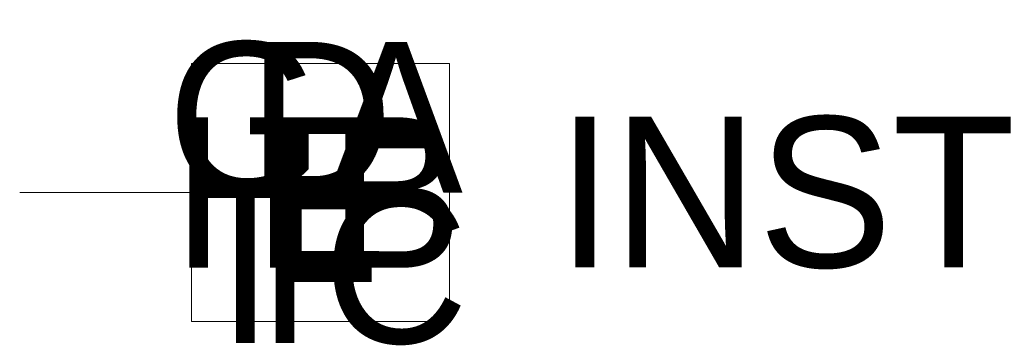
# Model space of a CAD drawing. Header units: metres. Extents: x 0 to 4.58, y -0.62 to 0.8.
import ezdxf
from ezdxf.enums import TextEntityAlignment as Align

# ---------------------------------------------------------------- set-up
doc = ezdxf.new("R2010")
doc.units = ezdxf.units.M
doc.layers.add('B-WE-IW-VRI_OVERIG-G', color=254, linetype='Continuous', lineweight=18)
doc.layers.add('B-WE-IW-VRI_OVERIG-T18', color=254, linetype='Continuous', lineweight=18)
doc.styles.add('ISO-NLCS', font='ISO-NLCS.SHX', dxfattribs={"height": 2.5})

msp = doc.modelspace()

# ---------------------------------------------------------------- linework, layer by layer
at = {"layer": 'B-WE-IW-VRI_OVERIG-G'}
for p, q in [((0.8, 0.6), (2, 0.6)), ((0.8, 0), (0.8, 0.6)), ((2, 0.6), (2, -0.6)), ((0, 0), (0.8, 0)), ((0.8, -0.6), (0.8, 0)), ((2, -0.6), (0.8, -0.6))]:
    msp.add_line(p, q, dxfattribs=at)

# ---------------------------------------------------------------- texts
at = {"layer": 'B-WE-IW-VRI_OVERIG-T18', "style": 'ISO-NLCS'}
for tag, p in [('G', (1.05, 0.35)), ('D', (1.4, 0.35)), ('A', (1.75, 0.35)), ('H', (1.05, 0)), ('E', (1.4, 0)), ('B', (1.75, 0)), ('C', (1.75, -0.35)), ('I', (1.05, -0.35)), ('F', (1.4, -0.35))]:
    msp.add_attdef(tag, text='.', height=0.7, dxfattribs=at).set_placement(p, align=Align.MIDDLE)
msp.add_attdef('INST', text='*', height=0.7, dxfattribs=at).set_placement((2.5, 0.0025), align=Align.MIDDLE_LEFT)

doc.saveas('drawing.dxf')
